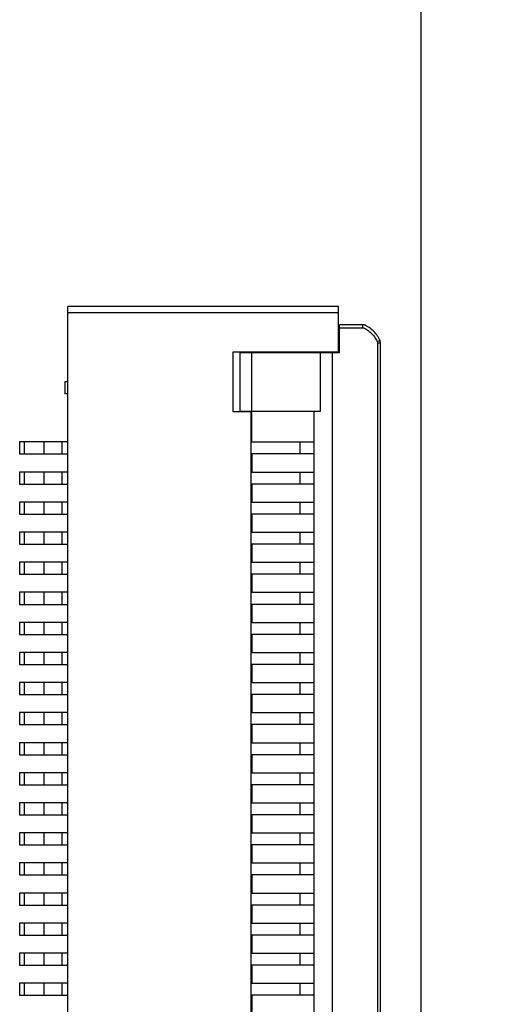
# Model space of a CAD drawing. Header units: inches. Extents: x -39 to 106, y -45 to 75.
# Tile 142 of 222: x 47 to 55, y 1 to 18. Entities that reach past the tile are written whole.
import ezdxf

# ---------------------------------------------------------------- set-up
doc = ezdxf.new("R2010")
doc.units = ezdxf.units.IN
doc.header["$LTSCALE"] = 1.21
doc.header["$MEASUREMENT"] = 0
doc.header["$PDMODE"] = 3
doc.header["$PDSIZE"] = 0.3125
doc.layers.get('0').update_dxf_attribs({"linetype": 'CONTINUOUS'})
doc.layers.get('Defpoints').update_dxf_attribs({"linetype": 'CONTINUOUS'})
doc.layers.add('DIM', color=3, linetype='CONTINUOUS')
doc.styles.get("Standard").update_dxf_attribs({"font": 'txt', "width": 0.8})
doc.dimstyles.get("Standard").update_dxf_attribs({"dimtxt": 0.15625, "dimasz": 0.1875, "dimexe": 0.125, "dimexo": 0.0625, "dimgap": 0.09, "dimtad": 0, "dimtih": 1, "dimtoh": 1, "dimzin": 4, "dimdsep": 46, "dimtxsty": 'STANDARD', "dimblk": '_FILLED', "dimblk1": '_FILLED', "dimblk2": '_FILLED', "dimcen": 0.09, "dimazin": 1, "dimtp": 0.01, "dimtm": 0.01, "dimtfac": 1, "dimtofl": 0, "dimtmove": 0, "dimatfit": 3, "dimldrblk": '_FILLED', "dimfxl": 1, "dimtolj": 1, "dimtzin": 4, "dimarcsym": 0})

# ---------------------------------------------------------------- blocks, each defined once
blk = doc.blocks.new('_FILLED')
at = {"color": 0, "linetype": 'ByBlock'}
blk.add_solid([(0, 0), (-1, 0.1667), (-1, -0.1667)], dxfattribs=at)
blk = doc.blocks.new('*D14')
at = {"layer": 'Defpoints', "color": 0}
for p in [(52.655, 22.969), (58.732, 22.969), (52.655, 0.719)]:
    blk.add_point(p, dxfattribs=at)
at = {"layer": 'DIM', "color": 0, "lineweight": -2}
for p, q in [((52.718, 22.969), (58.857, 22.969)), ((58.732, 20.969), (58.732, 15.134)), ((58.732, 2.719), (58.732, 8.554)), ((52.718, 0.719), (58.857, 0.719))]:
    blk.add_line(p, q, dxfattribs=at)
at = {"layer": 'DIM', "color": 0, "lineweight": -2, "xscale": 2, "yscale": 2, "zscale": 2}
for p, rotation in [((58.732, 22.969), 90), ((58.732, 0.719), 270)]:
    blk.add_blockref('_FILLED', p, dxfattribs=dict(at, rotation=rotation))
at = {"layer": 'DIM', "color": 0, "insert": (58.732, 11.844), "char_height": 2, "attachment_point": 5, "rotation": 90}
blk.add_mtext('\\A1;22.25', dxfattribs=at)

msp = doc.modelspace()

# ---------------------------------------------------------------- linework, layer by layer
at = {"color": 7, "linetype": 'Continuous'}
for p, q in [((53.328, -27.532), (53.337, 63.469)), ((51.955, 12.819), (47.455, 12.819)), ((47.455, -11.381), (47.455, 12.819)), ((51.955, 12.059), (51.955, 12.819)), ((47.455, 12.719), (51.955, 12.719)), ((52.355, 12.519), (51.975, 12.519)), ((51.975, 12.059), (51.975, 12.519)), ((51.975, 12.469), (52.355, 12.469)), ((52.355, 12.519), (52.355, 12.469)), ((52.601, 12.241), (52.647, 12.258)), ((52.601, 12.241), (52.605, 12.219)), ((52.605, 12.219), (52.655, 12.219)), ((52.605, 12.219), (52.605, -10.781)), ((52.655, 12.219), (52.647, 12.258)), ((52.655, -10.781), (52.655, 12.219)), ((50.205, 12.069), (51.955, 12.069)), ((50.205, 11.069), (50.205, 12.069)), ((50.315, 12.059), (51.975, 12.059)), ((50.315, 12.059), (50.315, 11.079)), ((50.515, 10.569), (50.515, 12.059)), ((51.455, 12.069), (51.455, 12.059)), ((51.655, 11.079), (51.655, 12.059)), ((51.855, -10.621), (51.855, 12.059)), ((47.455, 11.569), (47.405, 11.569)), ((47.405, 11.569), (47.405, 11.369)), ((47.455, 11.369), (47.405, 11.369)), ((50.505, 11.069), (50.205, 11.069)), ((50.315, 11.079), (51.655, 11.079)), ((50.505, -9.631), (50.505, 11.069)), ((51.555, -9.641), (51.555, 11.079)), ((47.455, 10.569), (46.655, 10.569)), ((46.655, 10.569), (46.655, 10.369)), ((46.738, 10.369), (46.738, 10.569)), ((47.055, 10.569), (47.055, 10.369)), ((47.355, 10.569), (47.355, 10.369)), ((50.505, 10.569), (51.555, 10.569)), ((51.312, 10.569), (51.312, 10.369)), ((46.655, 10.369), (47.455, 10.369)), ((51.555, 10.369), (50.505, 10.369)), ((50.515, 10.369), (50.515, 10.069)), ((47.455, 10.069), (46.655, 10.069)), ((46.655, 10.069), (46.655, 9.869)), ((46.738, 9.869), (46.738, 10.069)), ((47.055, 10.069), (47.055, 9.869)), ((47.355, 10.069), (47.355, 9.869)), ((50.505, 10.069), (51.555, 10.069)), ((51.312, 10.069), (51.312, 9.869)), ((46.655, 9.869), (47.455, 9.869)), ((51.555, 9.869), (50.505, 9.869)), ((50.515, 9.869), (50.515, 9.569)), ((47.455, 9.569), (46.655, 9.569)), ((46.655, 9.569), (46.655, 9.369)), ((46.738, 9.369), (46.738, 9.569)), ((47.055, 9.569), (47.055, 9.369)), ((47.355, 9.569), (47.355, 9.369)), ((50.505, 9.569), (51.555, 9.569)), ((51.312, 9.569), (51.312, 9.369)), ((46.655, 9.369), (47.455, 9.369)), ((51.555, 9.369), (50.505, 9.369)), ((50.515, 9.369), (50.515, 9.069)), ((47.455, 9.069), (46.655, 9.069)), ((46.655, 9.069), (46.655, 8.869)), ((46.738, 8.869), (46.738, 9.069)), ((47.055, 9.069), (47.055, 8.869)), ((47.355, 9.069), (47.355, 8.869)), ((50.505, 9.069), (51.555, 9.069)), ((51.312, 9.069), (51.312, 8.869)), ((46.655, 8.869), (47.455, 8.869)), ((51.555, 8.869), (50.505, 8.869)), ((50.515, 8.869), (50.515, 8.569)), ((47.455, 8.569), (46.655, 8.569)), ((46.655, 8.569), (46.655, 8.369)), ((46.738, 8.369), (46.738, 8.569)), ((47.055, 8.569), (47.055, 8.369)), ((47.355, 8.569), (47.355, 8.369)), ((50.505, 8.569), (51.555, 8.569)), ((51.312, 8.569), (51.312, 8.369)), ((46.655, 8.369), (47.455, 8.369)), ((51.555, 8.369), (50.505, 8.369)), ((50.515, 8.369), (50.515, 8.069)), ((47.455, 8.069), (46.655, 8.069)), ((46.655, 8.069), (46.655, 7.869)), ((46.738, 7.869), (46.738, 8.069)), ((47.055, 8.069), (47.055, 7.869)), ((47.355, 8.069), (47.355, 7.869)), ((50.505, 8.069), (51.555, 8.069)), ((51.312, 8.069), (51.312, 7.869)), ((46.655, 7.869), (47.455, 7.869)), ((51.555, 7.869), (50.505, 7.869)), ((50.515, 7.869), (50.515, 7.569)), ((47.455, 7.569), (46.655, 7.569)), ((46.655, 7.569), (46.655, 7.369)), ((46.738, 7.369), (46.738, 7.569)), ((47.055, 7.569), (47.055, 7.369)), ((47.355, 7.569), (47.355, 7.369)), ((50.505, 7.569), (51.555, 7.569)), ((51.312, 7.569), (51.312, 7.369)), ((46.655, 7.369), (47.455, 7.369)), ((51.555, 7.369), (50.505, 7.369)), ((50.515, 7.369), (50.515, 7.069)), ((47.455, 7.069), (46.655, 7.069)), ((46.655, 7.069), (46.655, 6.869)), ((46.738, 6.869), (46.738, 7.069)), ((47.055, 7.069), (47.055, 6.869)), ((47.355, 7.069), (47.355, 6.869)), ((50.505, 7.069), (51.555, 7.069)), ((51.312, 7.069), (51.312, 6.869)), ((46.655, 6.869), (47.455, 6.869)), ((51.555, 6.869), (50.505, 6.869)), ((50.515, 6.869), (50.515, 6.569)), ((47.455, 6.569), (46.655, 6.569)), ((46.655, 6.569), (46.655, 6.369)), ((46.738, 6.369), (46.738, 6.569)), ((47.055, 6.569), (47.055, 6.369)), ((47.355, 6.569), (47.355, 6.369)), ((50.505, 6.569), (51.555, 6.569)), ((51.312, 6.569), (51.312, 6.369)), ((46.655, 6.369), (47.455, 6.369)), ((51.555, 6.369), (50.505, 6.369)), ((50.515, 6.369), (50.515, 6.069)), ((47.455, 6.069), (46.655, 6.069)), ((46.655, 6.069), (46.655, 5.869)), ((46.738, 5.869), (46.738, 6.069)), ((47.055, 6.069), (47.055, 5.869)), ((47.355, 6.069), (47.355, 5.869)), ((50.505, 6.069), (51.555, 6.069)), ((51.312, 6.069), (51.312, 5.869)), ((46.655, 5.869), (47.455, 5.869)), ((51.555, 5.869), (50.505, 5.869)), ((50.515, 5.869), (50.515, 5.569)), ((47.455, 5.569), (46.655, 5.569)), ((46.655, 5.569), (46.655, 5.369)), ((46.738, 5.369), (46.738, 5.569)), ((47.055, 5.569), (47.055, 5.369)), ((47.355, 5.569), (47.355, 5.369)), ((50.505, 5.569), (51.555, 5.569)), ((51.312, 5.569), (51.312, 5.369)), ((46.655, 5.369), (47.455, 5.369)), ((51.555, 5.369), (50.505, 5.369)), ((50.515, 5.369), (50.515, 5.069)), ((47.455, 5.069), (46.655, 5.069)), ((46.655, 5.069), (46.655, 4.869)), ((46.738, 4.869), (46.738, 5.069)), ((47.055, 5.069), (47.055, 4.869)), ((47.355, 5.069), (47.355, 4.869)), ((50.505, 5.069), (51.555, 5.069)), ((51.312, 5.069), (51.312, 4.869)), ((46.655, 4.869), (47.455, 4.869)), ((51.555, 4.869), (50.505, 4.869)), ((50.515, 4.869), (50.515, 4.569)), ((47.455, 4.569), (46.655, 4.569)), ((46.655, 4.569), (46.655, 4.369)), ((46.738, 4.369), (46.738, 4.569)), ((47.055, 4.569), (47.055, 4.369)), ((47.355, 4.569), (47.355, 4.369)), ((50.505, 4.569), (51.555, 4.569)), ((51.312, 4.569), (51.312, 4.369)), ((46.655, 4.369), (47.455, 4.369)), ((51.555, 4.369), (50.505, 4.369)), ((50.515, 4.369), (50.515, 4.069)), ((47.455, 4.069), (46.655, 4.069)), ((46.655, 4.069), (46.655, 3.869)), ((46.738, 3.869), (46.738, 4.069)), ((47.055, 4.069), (47.055, 3.869)), ((47.355, 4.069), (47.355, 3.869)), ((50.505, 4.069), (51.555, 4.069)), ((51.312, 4.069), (51.312, 3.869)), ((46.655, 3.869), (47.455, 3.869)), ((51.555, 3.869), (50.505, 3.869)), ((50.515, 3.869), (50.515, 3.569)), ((47.455, 3.569), (46.655, 3.569)), ((46.655, 3.569), (46.655, 3.369)), ((46.738, 3.369), (46.738, 3.569)), ((47.055, 3.569), (47.055, 3.369)), ((47.355, 3.569), (47.355, 3.369)), ((50.505, 3.569), (51.555, 3.569)), ((51.312, 3.569), (51.312, 3.369)), ((46.655, 3.369), (47.455, 3.369)), ((51.555, 3.369), (50.505, 3.369)), ((50.515, 3.369), (50.515, 3.069)), ((47.455, 3.069), (46.655, 3.069)), ((46.655, 3.069), (46.655, 2.869)), ((46.738, 2.869), (46.738, 3.069)), ((47.055, 3.069), (47.055, 2.869)), ((47.355, 3.069), (47.355, 2.869)), ((50.505, 3.069), (51.555, 3.069)), ((51.312, 3.069), (51.312, 2.869)), ((46.655, 2.869), (47.455, 2.869)), ((51.555, 2.869), (50.505, 2.869)), ((50.515, 2.869), (50.515, 2.569)), ((47.455, 2.569), (46.655, 2.569)), ((46.655, 2.569), (46.655, 2.369)), ((46.738, 2.369), (46.738, 2.569)), ((47.055, 2.569), (47.055, 2.369)), ((47.355, 2.569), (47.355, 2.369)), ((50.505, 2.569), (51.555, 2.569)), ((51.312, 2.569), (51.312, 2.369)), ((46.655, 2.369), (47.455, 2.369)), ((51.555, 2.369), (50.505, 2.369)), ((50.515, 2.369), (50.515, 2.069)), ((47.455, 2.069), (46.655, 2.069)), ((46.655, 2.069), (46.655, 1.869)), ((46.738, 1.869), (46.738, 2.069)), ((47.055, 2.069), (47.055, 1.869)), ((47.355, 2.069), (47.355, 1.869)), ((50.505, 2.069), (51.555, 2.069)), ((51.312, 2.069), (51.312, 1.869)), ((46.655, 1.869), (47.455, 1.869)), ((51.555, 1.869), (50.505, 1.869)), ((50.515, 1.869), (50.515, 1.569)), ((47.455, 1.569), (46.655, 1.569)), ((46.655, 1.569), (46.655, 1.369)), ((46.738, 1.369), (46.738, 1.569)), ((47.055, 1.569), (47.055, 1.369)), ((47.355, 1.569), (47.355, 1.369)), ((50.505, 1.569), (51.555, 1.569)), ((51.312, 1.569), (51.312, 1.369)), ((46.655, 1.369), (47.455, 1.369)), ((51.555, 1.369), (50.505, 1.369)), ((50.515, 1.369), (50.515, 1.069))]:
    msp.add_line(p, q, dxfattribs=at)
for points, knots in [([(52.647, 12.258), (52.643, 12.268), (52.631, 12.294), (52.599, 12.345), (52.544, 12.408), (52.489, 12.456), (52.445, 12.485), (52.426, 12.496), (52.411, 12.503), (52.403, 12.507), (52.395, 12.51), (52.388, 12.513), (52.378, 12.517), (52.366, 12.519), (52.355, 12.519)], [0, 0, 0, 0, 0.066667, 0.2, 0.466667, 0.733333, 0.8, 0.866667, 0.9, 0.916667, 0.933333, 0.95, 0.966667, 1, 1, 1, 1]), ([(52.355, 12.469), (52.37, 12.469), (52.397, 12.456), (52.433, 12.434), (52.468, 12.408), (52.5, 12.379), (52.53, 12.348), (52.557, 12.315), (52.581, 12.28), (52.594, 12.254), (52.601, 12.241)], [0, 0, 0, 0, 0.124163, 0.249276, 0.374365, 0.499487, 0.624603, 0.749739, 0.874818, 1, 1, 1, 1])]:
    msp.add_open_spline(points, degree=3, knots=knots, dxfattribs=at)

# ---------------------------------------------------------------- dimensions: what is measured, and where the dimension line sits
at = {"layer": 'DIM'}
dim = msp.add_linear_dim(base=(58.732, 22.969), p1=(52.655, 0.719), p2=(52.655, 22.969), angle=90, dimstyle='STANDARD', override={"dimtxt": 2, "dimasz": 2, "dimtih": 0, "dimtoh": 0, "dimzin": 0, "dimcen": 0.198, "dimadec": 0, "dimazin": 0, "dimtp": 0, "dimtm": 0, "dimtdec": 4, "dimtzin": 0}, dxfattribs=at)
dim.commit()
dim.dimension.update_dxf_attribs({"geometry": '*D14', "text_midpoint": (58.732, 11.844)})

doc.saveas('drawing.dxf')
